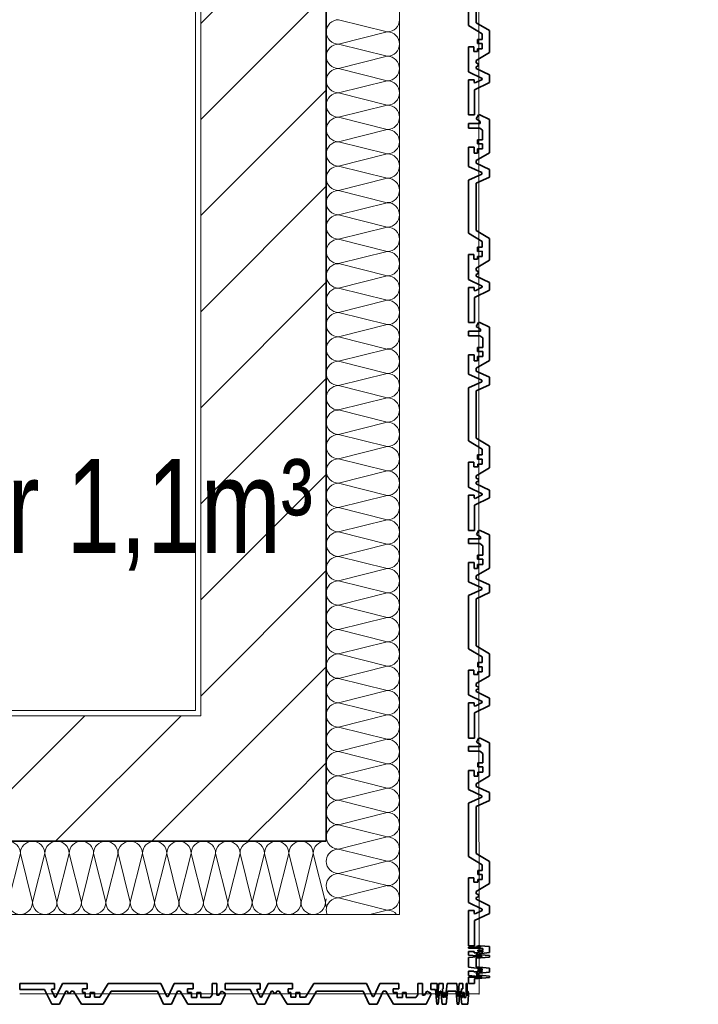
# Model space of a CAD drawing. Header units: metres. Extents: x -177922 to 5550634, y -507967 to 368279.
# Tile 83 of 125: x 3712282 to 3713580, y -59366 to -57482. Entities that reach past the tile are written whole.
import ezdxf

# ---------------------------------------------------------------- set-up
doc = ezdxf.new("R2010")
doc.units = ezdxf.units.M
doc.header["$LTSCALE"] = 0.05
doc.header["$PDSIZE"] = 0.8
for name, color, linetype in [('A_1_Bauteilschraffuren', 7, 'Continuous'), ('A_1_Fassaden', 7, 'Continuous'), ('A_1_Wände_Außen', 7, 'Continuous'), ('A_4_Text', 7, 'Continuous'), ('A_4_Umgrenzung_Raumlegende', 7, 'Continuous')]:
    doc.layers.add(name, color=color, linetype=linetype)
doc.styles.add('ERSTELLTER_STIL_8', font='txt')
pattern_1 = [(0, (3733493.5, -38278.93), (0, 173.2051), [0, -100]), (0, (3733543.5, -38192.32), (0, 173.2051), [0, -100])]
pattern_2 = [(45, (3733493.5, -38278.93), (-91.9239, 91.9239), [])]

# ---------------------------------------------------------------- blocks, each defined once
blk = doc.blocks.new('*X103', base_point=(3733493.5, -38278.9))
at = {"layer": 'A_1_Bauteilschraffuren', "color": 253, "linetype": 'Continuous', "lineweight": 13}
for p, q in [((3712260.2, -59170.6), (3712283.5, -59077.3)), ((3712306.8, -59170.6), (3712283.5, -59077.3)), ((3712306.8, -59170.6), (3712330.2, -59077.3)), ((3712353.5, -59170.6), (3712330.2, -59077.3)), ((3712353.5, -59170.6), (3712376.8, -59077.3)), ((3712400.2, -59170.6), (3712376.8, -59077.3)), ((3712400.2, -59170.6), (3712423.5, -59077.3)), ((3712446.8, -59170.6), (3712423.5, -59077.3)), ((3712446.8, -59170.6), (3712470.2, -59077.3)), ((3712493.5, -59170.6), (3712470.2, -59077.3)), ((3712493.5, -59170.6), (3712516.8, -59077.3)), ((3712540.2, -59170.6), (3712516.8, -59077.3)), ((3712540.2, -59170.6), (3712563.5, -59077.3)), ((3712586.8, -59170.6), (3712563.5, -59077.3)), ((3712586.8, -59170.6), (3712610.2, -59077.3)), ((3712633.5, -59170.6), (3712610.2, -59077.3)), ((3712633.5, -59170.6), (3712656.8, -59077.3)), ((3712680.2, -59170.6), (3712656.8, -59077.3)), ((3712680.2, -59170.6), (3712703.5, -59077.3)), ((3712726.8, -59170.6), (3712703.5, -59077.3)), ((3712726.8, -59170.6), (3712750.2, -59077.3)), ((3712773.5, -59170.6), (3712750.2, -59077.3)), ((3712773.5, -59170.6), (3712796.8, -59077.3)), ((3712820.2, -59170.6), (3712796.8, -59077.3)), ((3712820.2, -59170.6), (3712843.5, -59077.3)), ((3712866.8, -59170.6), (3712843.5, -59077.3)), ((3712866.8, -59170.6), (3712868.5, -59163.9))]:
    blk.add_line(p, q, dxfattribs=at)
for centre, start, end in [((3712260.2, -59077.3), 0, 90), ((3712306.8, -59077.3), 90, 180), ((3712306.8, -59077.3), 0, 90), ((3712353.5, -59077.3), 90, 180), ((3712353.5, -59077.3), 0, 90), ((3712400.2, -59077.3), 90, 180), ((3712400.2, -59077.3), 0, 90), ((3712446.8, -59077.3), 90, 180), ((3712446.8, -59077.3), 0, 90), ((3712493.5, -59077.3), 90, 180), ((3712493.5, -59077.3), 0, 90), ((3712540.2, -59077.3), 90, 180), ((3712540.2, -59077.3), 0, 90), ((3712586.8, -59077.3), 90, 180), ((3712586.8, -59077.3), 0, 90), ((3712633.5, -59077.3), 90, 180), ((3712633.5, -59077.3), 0, 90), ((3712680.2, -59077.3), 90, 180), ((3712680.2, -59077.3), 0, 90), ((3712726.8, -59077.3), 90, 180), ((3712726.8, -59077.3), 0, 90), ((3712773.5, -59077.3), 90, 180), ((3712773.5, -59077.3), 0, 90), ((3712820.2, -59077.3), 90, 180), ((3712820.2, -59077.3), 0, 90), ((3712866.8, -59077.3), 90, 180), ((3712866.8, -59077.3), 85.904, 90), ((3712283.5, -59170.6), 180, 270), ((3712283.5, -59170.6), 270, 0), ((3712330.2, -59170.6), 180, 270), ((3712330.2, -59170.6), 270, 0), ((3712376.8, -59170.6), 180, 270), ((3712376.8, -59170.6), 270, 0), ((3712423.5, -59170.6), 180, 270), ((3712423.5, -59170.6), 270, 0), ((3712470.2, -59170.6), 180, 270), ((3712470.2, -59170.6), 270, 0), ((3712516.8, -59170.6), 180, 270), ((3712516.8, -59170.6), 270, 0), ((3712563.5, -59170.6), 180, 270), ((3712563.5, -59170.6), 270, 0), ((3712610.2, -59170.6), 180, 270), ((3712610.2, -59170.6), 270, 0), ((3712656.8, -59170.6), 180, 270), ((3712656.8, -59170.6), 270, 0), ((3712703.5, -59170.6), 180, 270), ((3712703.5, -59170.6), 270, 0), ((3712750.2, -59170.6), 180, 270), ((3712750.2, -59170.6), 270, 0), ((3712796.8, -59170.6), 180, 270), ((3712796.8, -59170.6), 270, 0), ((3712843.5, -59170.6), 180, 270), ((3712843.5, -59170.6), 270, 0), ((3712890.2, -59170.6), 180, 201.7868)]:
    blk.add_arc(centre, 23.3, start, end, dxfattribs=at)
blk = doc.blocks.new('*X104', base_point=(3733493.5, -38278.9))
at = {"layer": 'A_1_Bauteilschraffuren', "color": 253, "linetype": 'Continuous', "lineweight": 13}
for p, q in [((3712922.5, -59107.9), (3712891.8, -59115.6)), ((3712942.9, -59128.4), (3712891.8, -59115.6)), ((3712959.8, -59145.3), (3712891.8, -59162.3)), ((3712985.2, -59185.6), (3712891.8, -59162.3)), ((3712985.2, -59185.6), (3712951.8, -59193.9))]:
    blk.add_line(p, q, dxfattribs=at)
for centre, start, end in [((3712891.8, -59092.3), 107.9628, 180), ((3712891.8, -59045.6), 208.6673, 241.3327), ((3712891.8, -59092.3), 180, 270), ((3712891.8, -59138.9), 90, 180), ((3712891.8, -59138.9), 180, 270), ((3712891.8, -59185.6), 90, 180), ((3712985.2, -59162.3), 270, 300.3722), ((3712891.8, -59185.6), 180, 200.9248), ((3712985.2, -59208.9), 40.0052, 90)]:
    blk.add_arc(centre, 23.3, start, end, dxfattribs=at)
blk = doc.blocks.new('*X105', base_point=(3733493.5, -38278.9))
at = {"layer": 'A_1_Bauteilschraffuren', "color": 253, "linetype": 'Continuous', "lineweight": 13}
for p, q in [((3712951.8, -59053.9), (3712891.8, -59068.9)), ((3712985.2, -59092.3), (3712891.8, -59068.9)), ((3712985.2, -59092.3), (3712922.5, -59107.9)), ((3712985.2, -59138.9), (3712942.9, -59128.4)), ((3712985.2, -59138.9), (3712959.8, -59145.3))]:
    blk.add_line(p, q, dxfattribs=at)
for centre, start, end in [((3712891.8, -59045.6), 200.9248, 208.6673), ((3712891.8, -59045.6), 241.3327, 270), ((3712891.8, -59092.3), 90, 107.9628), ((3712985.2, -59068.9), 270, 0), ((3712985.2, -59068.9), 0, 40.0052), ((3712985.2, -59115.6), 0, 90), ((3712985.2, -59115.6), 270, 0), ((3712985.2, -59162.3), 0, 90), ((3712985.2, -59162.3), 300.3722, 0)]:
    blk.add_arc(centre, 23.3, start, end, dxfattribs=at)
blk = doc.blocks.new('*X106', base_point=(3733493.5, -38278.9))
at = {"layer": 'A_1_Bauteilschraffuren', "color": 253, "linetype": 'Continuous', "lineweight": 13}
for p, q in [((3712985.2, -57505.6), (3712891.8, -57482.3)), ((3712985.2, -57505.6), (3712891.8, -57528.9)), ((3712985.2, -57552.3), (3712891.8, -57528.9)), ((3712985.2, -57552.3), (3712891.8, -57575.6)), ((3712985.2, -57598.9), (3712891.8, -57575.6)), ((3712985.2, -57598.9), (3712891.8, -57622.3)), ((3712985.2, -57645.6), (3712891.8, -57622.3)), ((3712985.2, -57645.6), (3712891.8, -57668.9)), ((3712985.2, -57692.3), (3712891.8, -57668.9)), ((3712985.2, -57692.3), (3712891.8, -57715.6)), ((3712985.2, -57738.9), (3712891.8, -57715.6)), ((3712985.2, -57738.9), (3712891.8, -57762.3)), ((3712985.2, -57785.6), (3712891.8, -57762.3)), ((3712985.2, -57785.6), (3712891.8, -57808.9)), ((3712985.2, -57832.3), (3712891.8, -57808.9)), ((3712985.2, -57832.3), (3712891.8, -57855.6)), ((3712985.2, -57878.9), (3712891.8, -57855.6)), ((3712985.2, -57878.9), (3712891.8, -57902.3)), ((3712985.2, -57925.6), (3712891.8, -57902.3)), ((3712985.2, -57925.6), (3712891.8, -57948.9)), ((3712985.2, -57972.3), (3712891.8, -57948.9)), ((3712985.2, -57972.3), (3712891.8, -57995.6)), ((3712985.2, -58018.9), (3712891.8, -57995.6)), ((3712985.2, -58018.9), (3712891.8, -58042.3)), ((3712985.2, -58065.6), (3712891.8, -58042.3)), ((3712985.2, -58065.6), (3712891.8, -58088.9)), ((3712985.2, -58112.3), (3712891.8, -58088.9)), ((3712985.2, -58112.3), (3712891.8, -58135.6)), ((3712985.2, -58158.9), (3712891.8, -58135.6)), ((3712985.2, -58158.9), (3712891.8, -58182.3)), ((3712985.2, -58205.6), (3712891.8, -58182.3)), ((3712985.2, -58205.6), (3712891.8, -58228.9)), ((3712985.2, -58252.3), (3712891.8, -58228.9)), ((3712985.2, -58252.3), (3712891.8, -58275.6)), ((3712985.2, -58298.9), (3712891.8, -58275.6)), ((3712985.2, -58298.9), (3712891.8, -58322.3)), ((3712985.2, -58345.6), (3712891.8, -58322.3)), ((3712985.2, -58345.6), (3712891.8, -58368.9)), ((3712985.2, -58392.3), (3712891.8, -58368.9)), ((3712985.2, -58392.3), (3712891.8, -58415.6)), ((3712985.2, -58438.9), (3712891.8, -58415.6)), ((3712985.2, -58438.9), (3712891.8, -58462.3)), ((3712985.2, -58485.6), (3712891.8, -58462.3)), ((3712985.2, -58485.6), (3712891.8, -58508.9)), ((3712985.2, -58532.3), (3712891.8, -58508.9)), ((3712985.2, -58532.3), (3712891.8, -58555.6)), ((3712985.2, -58578.9), (3712891.8, -58555.6)), ((3712985.2, -58578.9), (3712891.8, -58602.3)), ((3712985.2, -58625.6), (3712891.8, -58602.3)), ((3712985.2, -58625.6), (3712891.8, -58648.9)), ((3712985.2, -58672.3), (3712891.8, -58648.9)), ((3712985.2, -58672.3), (3712891.8, -58695.6)), ((3712985.2, -58718.9), (3712891.8, -58695.6)), ((3712985.2, -58718.9), (3712891.8, -58742.3)), ((3712985.2, -58765.6), (3712891.8, -58742.3)), ((3712985.2, -58765.6), (3712891.8, -58788.9)), ((3712985.2, -58812.3), (3712891.8, -58788.9)), ((3712985.2, -58812.3), (3712891.8, -58835.6)), ((3712985.2, -58858.9), (3712891.8, -58835.6)), ((3712985.2, -58858.9), (3712891.8, -58882.3)), ((3712985.2, -58905.6), (3712891.8, -58882.3)), ((3712985.2, -58905.6), (3712891.8, -58928.9)), ((3712985.2, -58952.3), (3712891.8, -58928.9)), ((3712985.2, -58952.3), (3712891.8, -58975.6)), ((3712985.2, -58998.9), (3712891.8, -58975.6)), ((3712985.2, -58998.9), (3712891.8, -59022.3)), ((3712985.2, -59045.6), (3712891.8, -59022.3)), ((3712985.2, -59045.6), (3712951.8, -59053.9))]:
    blk.add_line(p, q, dxfattribs=at)
for centre, start, end in [((3712891.8, -57505.6), 90, 180), ((3712985.2, -57482.3), 270, 0), ((3712891.8, -57505.6), 180, 270), ((3712985.2, -57528.9), 0, 90), ((3712891.8, -57552.3), 90, 180), ((3712985.2, -57528.9), 270, 0), ((3712891.8, -57552.3), 180, 270), ((3712985.2, -57575.6), 0, 90), ((3712891.8, -57598.9), 90, 180), ((3712985.2, -57575.6), 270, 0), ((3712891.8, -57598.9), 180, 270), ((3712985.2, -57622.3), 0, 90), ((3712891.8, -57645.6), 90, 180), ((3712985.2, -57622.3), 270, 0), ((3712891.8, -57645.6), 180, 270), ((3712985.2, -57668.9), 0, 90), ((3712891.8, -57692.3), 90, 180), ((3712985.2, -57668.9), 270, 0), ((3712891.8, -57692.3), 180, 270), ((3712985.2, -57715.6), 0, 90), ((3712891.8, -57738.9), 90, 180), ((3712985.2, -57715.6), 270, 0), ((3712891.8, -57738.9), 180, 270), ((3712985.2, -57762.3), 0, 90), ((3712891.8, -57785.6), 90, 180), ((3712985.2, -57762.3), 270, 0), ((3712891.8, -57785.6), 180, 270), ((3712985.2, -57808.9), 0, 90), ((3712891.8, -57832.3), 90, 180), ((3712985.2, -57808.9), 270, 0), ((3712891.8, -57832.3), 180, 270), ((3712985.2, -57855.6), 0, 90), ((3712891.8, -57878.9), 90, 180), ((3712985.2, -57855.6), 270, 0), ((3712891.8, -57878.9), 180, 270), ((3712985.2, -57902.3), 0, 90), ((3712891.8, -57925.6), 90, 180), ((3712985.2, -57902.3), 270, 0), ((3712891.8, -57925.6), 180, 270), ((3712985.2, -57948.9), 0, 90), ((3712891.8, -57972.3), 90, 180), ((3712985.2, -57948.9), 270, 0), ((3712891.8, -57972.3), 180, 270), ((3712985.2, -57995.6), 0, 90), ((3712891.8, -58018.9), 90, 180), ((3712985.2, -57995.6), 270, 0), ((3712891.8, -58018.9), 180, 270), ((3712985.2, -58042.3), 0, 90), ((3712891.8, -58065.6), 90, 180), ((3712985.2, -58042.3), 270, 0), ((3712891.8, -58065.6), 180, 270), ((3712985.2, -58088.9), 0, 90), ((3712891.8, -58112.3), 90, 180), ((3712985.2, -58088.9), 270, 0), ((3712891.8, -58112.3), 180, 270), ((3712985.2, -58135.6), 0, 90), ((3712891.8, -58158.9), 90, 180), ((3712985.2, -58135.6), 270, 0), ((3712891.8, -58158.9), 180, 270), ((3712985.2, -58182.3), 0, 90), ((3712891.8, -58205.6), 90, 180), ((3712985.2, -58182.3), 270, 0), ((3712891.8, -58205.6), 180, 270), ((3712985.2, -58228.9), 0, 90), ((3712891.8, -58252.3), 90, 180), ((3712985.2, -58228.9), 270, 0), ((3712891.8, -58252.3), 180, 270), ((3712985.2, -58275.6), 0, 90), ((3712891.8, -58298.9), 90, 180), ((3712985.2, -58275.6), 270, 0), ((3712891.8, -58298.9), 180, 270), ((3712985.2, -58322.3), 0, 90), ((3712891.8, -58345.6), 90, 180), ((3712985.2, -58322.3), 270, 0), ((3712891.8, -58345.6), 180, 270), ((3712985.2, -58368.9), 0, 90), ((3712891.8, -58392.3), 90, 180), ((3712985.2, -58368.9), 270, 0), ((3712891.8, -58392.3), 180, 270), ((3712985.2, -58415.6), 0, 90), ((3712891.8, -58438.9), 90, 180), ((3712985.2, -58415.6), 270, 0), ((3712891.8, -58438.9), 180, 270), ((3712985.2, -58462.3), 0, 90), ((3712891.8, -58485.6), 90, 180), ((3712985.2, -58462.3), 270, 0), ((3712891.8, -58485.6), 180, 270), ((3712985.2, -58508.9), 0, 90), ((3712891.8, -58532.3), 90, 180), ((3712985.2, -58508.9), 270, 0), ((3712891.8, -58532.3), 180, 270), ((3712985.2, -58555.6), 0, 90), ((3712891.8, -58578.9), 90, 180), ((3712985.2, -58555.6), 270, 0), ((3712891.8, -58578.9), 180, 270), ((3712985.2, -58602.3), 0, 90), ((3712891.8, -58625.6), 90, 180), ((3712985.2, -58602.3), 270, 0), ((3712891.8, -58625.6), 180, 270), ((3712985.2, -58648.9), 0, 90), ((3712891.8, -58672.3), 90, 180), ((3712985.2, -58648.9), 270, 0), ((3712891.8, -58672.3), 180, 270), ((3712985.2, -58695.6), 0, 90), ((3712891.8, -58718.9), 90, 180), ((3712985.2, -58695.6), 270, 0), ((3712891.8, -58718.9), 180, 270), ((3712985.2, -58742.3), 0, 90), ((3712891.8, -58765.6), 90, 180), ((3712985.2, -58742.3), 270, 0), ((3712891.8, -58765.6), 180, 270), ((3712985.2, -58788.9), 0, 90), ((3712891.8, -58812.3), 90, 180), ((3712985.2, -58788.9), 270, 0), ((3712891.8, -58812.3), 180, 270), ((3712985.2, -58835.6), 0, 90), ((3712891.8, -58858.9), 90, 180), ((3712985.2, -58835.6), 270, 0), ((3712891.8, -58858.9), 180, 270), ((3712985.2, -58882.3), 0, 90), ((3712891.8, -58905.6), 90, 180), ((3712985.2, -58882.3), 270, 0), ((3712891.8, -58905.6), 180, 270), ((3712985.2, -58928.9), 0, 90), ((3712891.8, -58952.3), 90, 180), ((3712985.2, -58928.9), 270, 0), ((3712891.8, -58952.3), 180, 270), ((3712985.2, -58975.6), 0, 90), ((3712891.8, -58998.9), 90, 180), ((3712985.2, -58975.6), 270, 0), ((3712891.8, -58998.9), 180, 270), ((3712985.2, -59022.3), 0, 90), ((3712891.8, -59045.6), 90, 180), ((3712985.2, -59022.3), 270, 0), ((3712891.8, -59045.6), 180, 200.9248), ((3712985.2, -59068.9), 40.0052, 90)]:
    blk.add_arc(centre, 23.3, start, end, dxfattribs=at)

msp = doc.modelspace()

# ---------------------------------------------------------------- hatches: boundary and pattern name
at = {"layer": 'A_1_Bauteilschraffuren', "linetype": 'Continuous', "lineweight": 13}
h = msp.add_hatch(dxfattribs=at)
h.set_pattern_fill('Verputz_0006', color=251, style=0, pattern_type=2)
h.set_pattern_definition(pattern_1)
h.paths.add_polyline_path([(3712618.496, -54053.926), (3712618.496, -58803.926), (3712628.496, -58803.926), (3712628.496, -54053.926)])
h = msp.add_hatch(dxfattribs=at)
h.set_pattern_fill('MW_Kalksandstein_0006', color=253, style=0, pattern_type=2)
h.set_pattern_definition(pattern_2)
h.paths.add_polyline_path([(3712628.496, -54043.926), (3712628.496, -58813.926), (3712868.496, -58813.926), (3712868.496, -54043.926)])
h = msp.add_hatch(dxfattribs=at)
h.set_pattern_fill('Verputz_0006', color=251, style=0, pattern_type=2)
h.set_pattern_definition(pattern_1)
h.paths.add_polyline_path([(3712618.496, -58803.926), (3710328.496, -58803.926), (3710328.496, -58813.926), (3712618.496, -58813.926)])
h = msp.add_hatch(dxfattribs=at)
h.set_pattern_fill('Verputz_0006', color=251, style=0, pattern_type=2)
h.set_pattern_definition(pattern_1)
h.paths.add_polyline_path([(3712618.496, -58813.926), (3712628.496, -58813.926), (3712618.496, -58803.926)])
h = msp.add_hatch(dxfattribs=at)
h.set_pattern_fill('Verputz_0006', color=251, style=0, pattern_type=2)
h.set_pattern_definition(pattern_1)
h.paths.add_polyline_path([(3712618.496, -58803.926), (3712628.496, -58813.926), (3712628.496, -58803.926)])
h = msp.add_hatch(dxfattribs=at)
h.set_pattern_fill('MW_Kalksandstein_0006', color=253, style=0, pattern_type=2)
h.set_pattern_definition(pattern_2)
h.paths.add_polyline_path([(3712628.496, -58813.926), (3710318.496, -58813.926), (3710318.496, -59053.926), (3712628.496, -59053.926)])
h = msp.add_hatch(dxfattribs=at)
h.set_pattern_fill('MW_Kalksandstein_0006', color=253, style=0, pattern_type=2)
h.set_pattern_definition(pattern_2)
h.paths.add_polyline_path([(3712628.496, -59053.926), (3712868.496, -59053.926), (3712628.496, -58813.926)])
h = msp.add_hatch(dxfattribs=at)
h.set_pattern_fill('MW_Kalksandstein_0006', color=253, style=0, pattern_type=2)
h.set_pattern_definition(pattern_2)
h.paths.add_polyline_path([(3712628.496, -58813.926), (3712868.496, -59053.926), (3712868.496, -58813.926)])

# ---------------------------------------------------------------- linework, layer by layer
at = {"layer": 'A_1_Fassaden', "color": 7, "linetype": 'Continuous', "lineweight": 18}
for p, q in [((3713160.291, -57267.12), (3713160.333, -57664.485)), ((3713160.291, -57267.12), (3713160.333, -57664.485)), ((3713160.333, -57664.485), (3713160.376, -58061.849)), ((3713160.333, -57664.485), (3713160.376, -58061.849)), ((3713160.376, -58061.849), (3713160.418, -58459.213)), ((3713160.376, -58061.849), (3713160.418, -58459.213)), ((3713160.418, -58459.213), (3713160.46, -58856.578)), ((3713160.418, -58459.213), (3713160.46, -58856.578)), ((3713160.46, -58856.578), (3713160.503, -59253.942)), ((3713160.46, -58856.578), (3713160.503, -59253.942)), ((3713160.503, -59253.942), (3713160.513, -59345.926)), ((3713160.503, -59253.942), (3713160.513, -59345.926)), ((3712675.359, -59345.926), (3712282.221, -59345.926)), ((3712675.359, -59345.926), (3712282.221, -59345.926)), ((3713068.496, -59345.926), (3712675.359, -59345.926)), ((3713068.496, -59345.926), (3712675.359, -59345.926)), ((3713160.513, -59345.926), (3713068.496, -59345.926)), ((3713160.513, -59345.926), (3713068.496, -59345.926))]:
    msp.add_line(p, q, dxfattribs=at)
at = {"layer": 'A_1_Fassaden', "color": 7, "linetype": 'Continuous', "lineweight": 35}
for p, q in [((3713140.304, -57391.793), (3713140.315, -57493.514)), ((3713154.994, -57397.872), (3713155.004, -57487.97)), ((3713155.004, -57487.97), (3713180.316, -57503.189)), ((3713140.315, -57493.514), (3713166.634, -57509.338)), ((3713180.316, -57503.189), (3713180.321, -57545.146)), ((3713166.635, -57520.234), (3713157.862, -57520.235)), ((3713157.862, -57520.235), (3713157.863, -57528.048)), ((3713166.634, -57509.338), (3713166.635, -57520.234)), ((3713150.519, -57534.329), (3713140.319, -57534.33)), ((3713140.319, -57534.33), (3713140.325, -57581.833)), ((3713150.519, -57534.329), (3713150.52, -57543.07)), ((3713157.865, -57543.069), (3713150.52, -57543.07)), ((3713180.321, -57545.146), (3713155.012, -57560.371)), ((3713166.636, -57528.047), (3713157.863, -57528.048)), ((3713166.637, -57537.737), (3713157.864, -57537.738)), ((3713157.864, -57537.738), (3713157.865, -57543.069)), ((3713166.636, -57528.047), (3713166.637, -57537.737)), ((3713155.012, -57560.371), (3713155.012, -57564.882)), ((3713140.325, -57581.833), (3713166.43, -57594.746)), ((3713155.012, -57564.882), (3713159.154, -57566.639)), ((3713159.154, -57570.552), (3713155.013, -57572.311)), ((3713155.013, -57572.311), (3713155.013, -57575.358)), ((3713155.013, -57575.358), (3713180.325, -57587.878)), ((3713159.154, -57566.639), (3713159.154, -57570.552)), ((3713151.232, -57597.087), (3713140.326, -57597.088)), ((3713140.326, -57597.088), (3713140.333, -57664.487)), ((3713151.232, -57597.087), (3713151.232, -57602.499)), ((3713151.232, -57602.499), (3713153.159, -57603.296)), ((3713180.327, -57602.427), (3713151.994, -57616.449)), ((3713166.431, -57596.727), (3713153.159, -57603.296)), ((3713166.43, -57594.746), (3713166.431, -57596.727)), ((3713180.325, -57587.878), (3713180.327, -57602.427)), ((3713151.994, -57616.449), (3713151.999, -57664.485)), ((3713151.999, -57664.485), (3713140.333, -57664.487)), ((3713159.292, -57664.485), (3713155.354, -57672.119)), ((3713155.354, -57672.119), (3713163.026, -57676.717)), ((3713162.352, -57664.484), (3713159.292, -57664.485)), ((3713162.352, -57664.484), (3713180.334, -57673.324)), ((3713163.026, -57676.717), (3713163.027, -57680.588)), ((3713180.334, -57673.324), (3713180.341, -57736.706)), ((3713163.027, -57680.588), (3713140.335, -57680.59)), ((3713140.335, -57680.59), (3713140.336, -57689.817)), ((3713162.114, -57689.814), (3713140.336, -57689.817)), ((3713162.114, -57689.814), (3713167.472, -57693.832)), ((3713167.472, -57693.832), (3713167.474, -57711.989)), ((3713167.474, -57711.989), (3713157.831, -57711.99)), ((3713157.831, -57711.99), (3713157.832, -57719.574)), ((3713150.965, -57726.27), (3713140.34, -57726.272)), ((3713140.34, -57726.272), (3713140.344, -57763.098)), ((3713150.965, -57726.27), (3713150.966, -57737.334)), ((3713167.474, -57719.573), (3713157.832, -57719.574)), ((3713167.476, -57729.533), (3713157.833, -57729.534)), ((3713157.833, -57729.534), (3713157.834, -57737.333)), ((3713167.474, -57719.573), (3713167.476, -57729.533)), ((3713157.834, -57737.333), (3713150.966, -57737.334)), ((3713180.341, -57736.706), (3713155.032, -57751.759)), ((3713155.032, -57751.759), (3713155.033, -57757.019)), ((3713140.344, -57763.098), (3713165.656, -57774.695)), ((3713155.033, -57757.019), (3713180.344, -57768.616)), ((3713180.344, -57768.616), (3713180.346, -57783.634)), ((3713165.656, -57777.555), (3713140.347, -57789.157)), ((3713140.347, -57789.157), (3713140.357, -57890.878)), ((3713180.346, -57783.634), (3713155.037, -57795.236)), ((3713165.656, -57774.695), (3713165.656, -57777.555)), ((3713155.037, -57795.236), (3713155.046, -57885.334)), ((3713140.357, -57890.878), (3713166.677, -57906.702)), ((3713155.046, -57885.334), (3713180.358, -57900.553)), ((3713180.358, -57900.553), (3713180.363, -57942.511)), ((3713166.678, -57917.598), (3713157.905, -57917.599)), ((3713157.905, -57917.599), (3713157.906, -57925.412)), ((3713166.677, -57906.702), (3713166.678, -57917.598)), ((3713150.562, -57931.694), (3713140.362, -57931.695)), ((3713140.362, -57931.695), (3713140.367, -57979.197)), ((3713150.562, -57931.694), (3713150.563, -57940.434)), ((3713157.907, -57940.433), (3713150.563, -57940.434)), ((3713166.679, -57925.411), (3713157.906, -57925.412)), ((3713166.68, -57935.102), (3713157.907, -57935.103)), ((3713157.907, -57935.103), (3713157.907, -57940.433)), ((3713166.679, -57925.411), (3713166.68, -57935.102)), ((3713180.363, -57942.511), (3713155.054, -57957.735)), ((3713155.054, -57957.735), (3713155.054, -57962.246)), ((3713140.367, -57979.197), (3713166.473, -57992.11)), ((3713155.054, -57962.246), (3713159.196, -57964.004)), ((3713159.196, -57967.917), (3713155.055, -57969.675)), ((3713155.055, -57969.675), (3713155.056, -57972.722)), ((3713155.056, -57972.722), (3713180.368, -57985.243)), ((3713159.196, -57964.004), (3713159.196, -57967.917)), ((3713151.274, -57994.451), (3713140.368, -57994.452)), ((3713140.368, -57994.452), (3713140.376, -58061.851)), ((3713151.274, -57994.451), (3713151.274, -57999.864)), ((3713166.473, -57994.092), (3713153.201, -58000.66)), ((3713166.473, -57992.11), (3713166.473, -57994.092)), ((3713180.368, -57985.243), (3713180.369, -57999.791)), ((3713151.274, -57999.864), (3713153.201, -58000.66)), ((3713180.369, -57999.791), (3713152.036, -58013.813)), ((3713152.036, -58013.813), (3713152.041, -58061.85)), ((3713152.041, -58061.85), (3713140.376, -58061.851)), ((3713159.334, -58061.849), (3713155.397, -58069.484)), ((3713155.397, -58069.484), (3713163.069, -58074.082)), ((3713162.394, -58061.849), (3713159.334, -58061.849)), ((3713162.394, -58061.849), (3713180.377, -58070.689)), ((3713180.377, -58070.689), (3713180.383, -58134.07)), ((3713163.069, -58077.952), (3713140.377, -58077.954)), ((3713140.377, -58077.954), (3713140.378, -58087.181)), ((3713162.157, -58087.179), (3713140.378, -58087.181)), ((3713162.157, -58087.179), (3713167.514, -58091.197)), ((3713163.069, -58074.082), (3713163.069, -58077.952)), ((3713167.514, -58091.197), (3713167.516, -58109.353)), ((3713167.516, -58109.353), (3713157.874, -58109.354)), ((3713157.874, -58109.354), (3713157.874, -58116.938)), ((3713151.008, -58123.635), (3713140.382, -58123.636)), ((3713140.382, -58123.636), (3713140.386, -58160.462)), ((3713151.008, -58123.635), (3713151.009, -58134.699)), ((3713167.517, -58116.937), (3713157.874, -58116.938)), ((3713167.518, -58126.897), (3713157.876, -58126.898)), ((3713157.876, -58126.898), (3713157.876, -58134.698)), ((3713167.517, -58116.937), (3713167.518, -58126.897)), ((3713157.876, -58134.698), (3713151.009, -58134.699)), ((3713180.383, -58134.07), (3713155.074, -58149.123)), ((3713140.386, -58160.462), (3713165.698, -58172.059)), ((3713155.074, -58149.123), (3713155.075, -58154.384)), ((3713155.075, -58154.384), (3713180.387, -58165.98)), ((3713180.387, -58165.98), (3713180.388, -58180.998)), ((3713165.698, -58174.919), (3713140.389, -58186.522)), ((3713180.388, -58180.998), (3713155.079, -58192.6)), ((3713165.698, -58172.059), (3713165.698, -58174.919)), ((3713140.389, -58186.522), (3713140.4, -58288.242)), ((3713155.079, -58192.6), (3713155.089, -58282.699)), ((3713140.4, -58288.242), (3713166.719, -58304.066)), ((3713155.089, -58282.699), (3713180.401, -58297.917)), ((3713180.401, -58297.917), (3713180.405, -58339.875)), ((3713166.72, -58314.963), (3713157.947, -58314.964)), ((3713157.947, -58314.964), (3713157.948, -58322.777)), ((3713166.719, -58304.066), (3713166.72, -58314.963)), ((3713150.604, -58329.058), (3713140.404, -58329.059)), ((3713140.404, -58329.059), (3713140.409, -58376.562)), ((3713150.604, -58329.058), (3713150.605, -58337.799)), ((3713166.721, -58322.776), (3713157.948, -58322.777)), ((3713166.722, -58332.466), (3713157.949, -58332.467)), ((3713157.949, -58332.467), (3713157.95, -58337.798)), ((3713166.721, -58322.776), (3713166.722, -58332.466)), ((3713157.95, -58337.798), (3713150.605, -58337.799)), ((3713180.405, -58339.875), (3713155.096, -58355.099)), ((3713155.096, -58355.099), (3713155.097, -58359.61)), ((3713155.097, -58359.61), (3713159.238, -58361.368)), ((3713159.239, -58365.281), (3713155.098, -58367.04)), ((3713155.098, -58367.04), (3713155.098, -58370.087)), ((3713155.098, -58370.087), (3713180.41, -58382.607)), ((3713159.238, -58361.368), (3713159.239, -58365.281)), ((3713140.409, -58376.562), (3713166.515, -58389.475)), ((3713151.316, -58391.816), (3713140.411, -58391.817)), ((3713140.411, -58391.817), (3713140.418, -58459.215)), ((3713151.316, -58391.816), (3713151.317, -58397.228)), ((3713166.515, -58391.456), (3713153.243, -58398.024)), ((3713166.515, -58389.475), (3713166.515, -58391.456)), ((3713180.41, -58382.607), (3713180.411, -58397.155)), ((3713151.317, -58397.228), (3713153.243, -58398.024)), ((3713180.411, -58397.155), (3713152.078, -58411.178)), ((3713152.078, -58411.178), (3713152.083, -58459.214)), ((3713152.083, -58459.214), (3713140.418, -58459.215)), ((3713159.377, -58459.213), (3713155.439, -58466.848)), ((3713155.439, -58466.848), (3713163.111, -58471.446)), ((3713162.437, -58459.213), (3713159.377, -58459.213)), ((3713162.437, -58459.213), (3713180.419, -58468.053)), ((3713180.419, -58468.053), (3713180.426, -58531.434)), ((3713163.111, -58475.316), (3713140.42, -58475.319)), ((3713140.42, -58475.319), (3713140.421, -58484.545)), ((3713162.199, -58484.543), (3713140.421, -58484.545)), ((3713162.199, -58484.543), (3713167.556, -58488.561)), ((3713163.111, -58471.446), (3713163.111, -58475.316)), ((3713167.556, -58488.561), (3713167.558, -58506.718)), ((3713151.05, -58520.999), (3713140.425, -58521)), ((3713140.425, -58521), (3713140.429, -58557.827)), ((3713151.05, -58520.999), (3713151.051, -58532.063)), ((3713167.558, -58506.718), (3713157.916, -58506.719)), ((3713157.916, -58506.719), (3713157.917, -58514.303)), ((3713167.559, -58514.301), (3713157.917, -58514.303)), ((3713167.56, -58524.261), (3713157.918, -58524.262)), ((3713157.918, -58524.262), (3713157.919, -58532.062)), ((3713167.559, -58514.301), (3713167.56, -58524.261)), ((3713157.919, -58532.062), (3713151.051, -58532.063)), ((3713180.426, -58531.434), (3713155.117, -58546.487)), ((3713140.429, -58557.827), (3713165.74, -58569.424)), ((3713155.117, -58546.487), (3713155.117, -58551.748)), ((3713155.117, -58551.748), (3713180.429, -58563.345)), ((3713165.741, -58572.284), (3713140.431, -58583.886)), ((3713180.431, -58578.362), (3713155.121, -58589.965)), ((3713165.74, -58569.424), (3713165.741, -58572.284)), ((3713180.429, -58563.345), (3713180.431, -58578.362)), ((3713140.431, -58583.886), (3713140.442, -58685.607)), ((3713155.121, -58589.965), (3713155.131, -58680.063)), ((3713140.442, -58685.607), (3713166.761, -58701.431)), ((3713155.131, -58680.063), (3713180.443, -58695.282)), ((3713166.762, -58712.327), (3713157.989, -58712.328)), ((3713157.989, -58712.328), (3713157.99, -58720.141)), ((3713166.761, -58701.431), (3713166.762, -58712.327)), ((3713180.443, -58695.282), (3713180.448, -58737.24)), ((3713150.647, -58726.422), (3713140.447, -58726.424)), ((3713140.447, -58726.424), (3713140.452, -58773.926)), ((3713150.647, -58726.422), (3713150.647, -58735.163)), ((3713166.763, -58720.14), (3713157.99, -58720.141)), ((3713157.991, -58729.831), (3713157.992, -58735.162)), ((3713166.764, -58729.831), (3713157.991, -58729.831)), ((3713166.763, -58720.14), (3713166.764, -58729.831)), ((3713157.992, -58735.162), (3713150.647, -58735.163)), ((3713180.448, -58737.24), (3713155.139, -58752.464)), ((3713155.139, -58752.464), (3713155.139, -58756.975)), ((3713155.139, -58756.975), (3713159.281, -58758.733)), ((3713159.281, -58762.645), (3713155.14, -58764.404)), ((3713155.14, -58764.404), (3713155.14, -58767.451)), ((3713155.14, -58767.451), (3713180.452, -58779.972)), ((3713159.281, -58758.733), (3713159.281, -58762.645)), ((3713140.452, -58773.926), (3713166.558, -58786.839)), ((3713151.359, -58789.18), (3713140.453, -58789.181)), ((3713140.453, -58789.181), (3713140.46, -58856.58)), ((3713151.359, -58789.18), (3713151.359, -58794.592)), ((3713166.558, -58788.82), (3713153.286, -58795.389)), ((3713166.558, -58786.839), (3713166.558, -58788.82)), ((3713180.452, -58779.972), (3713180.454, -58794.52)), ((3713151.359, -58794.592), (3713153.286, -58795.389)), ((3713180.454, -58794.52), (3713152.121, -58808.542)), ((3713152.121, -58808.542), (3713152.126, -58856.579)), ((3713152.126, -58856.579), (3713140.46, -58856.58)), ((3713159.419, -58856.578), (3713155.481, -58864.213)), ((3713155.481, -58864.213), (3713163.153, -58868.81)), ((3713162.479, -58856.577), (3713159.419, -58856.578)), ((3713162.479, -58856.577), (3713180.461, -58865.418)), ((3713163.154, -58872.681), (3713140.462, -58872.683)), ((3713140.462, -58872.683), (3713140.463, -58881.91)), ((3713162.241, -58881.907), (3713140.463, -58881.91)), ((3713162.241, -58881.907), (3713167.599, -58885.925)), ((3713163.153, -58868.81), (3713163.154, -58872.681)), ((3713180.461, -58865.418), (3713180.468, -58928.799)), ((3713167.599, -58885.925), (3713167.601, -58904.082)), ((3713151.092, -58918.363), (3713140.467, -58918.365)), ((3713140.467, -58918.365), (3713140.471, -58955.191)), ((3713151.092, -58918.363), (3713151.094, -58929.427)), ((3713167.601, -58904.082), (3713157.958, -58904.083)), ((3713157.958, -58904.083), (3713157.959, -58911.667)), ((3713167.602, -58911.666), (3713157.959, -58911.667)), ((3713167.602, -58911.666), (3713167.603, -58921.626)), ((3713157.961, -58929.427), (3713151.094, -58929.427)), ((3713180.468, -58928.799), (3713155.159, -58943.852)), ((3713167.603, -58921.626), (3713157.96, -58921.627)), ((3713157.96, -58921.627), (3713157.961, -58929.427)), ((3713140.471, -58955.191), (3713165.783, -58966.788)), ((3713155.159, -58943.852), (3713155.16, -58949.112)), ((3713155.16, -58949.112), (3713180.472, -58960.709)), ((3713165.783, -58969.648), (3713140.474, -58981.25)), ((3713180.473, -58975.727), (3713155.164, -58987.329)), ((3713165.783, -58966.788), (3713165.783, -58969.648)), ((3713180.472, -58960.709), (3713180.473, -58975.727)), ((3713140.474, -58981.25), (3713140.485, -59082.971)), ((3713155.164, -58987.329), (3713155.173, -59077.427)), ((3713140.485, -59082.971), (3713166.804, -59098.795)), ((3713155.173, -59077.427), (3713180.486, -59092.646)), ((3713166.804, -59098.795), (3713166.805, -59109.691)), ((3713180.486, -59092.646), (3713180.49, -59134.604)), ((3713150.689, -59123.787), (3713140.489, -59123.788)), ((3713140.489, -59123.788), (3713140.494, -59171.29)), ((3713150.689, -59123.787), (3713150.69, -59132.527)), ((3713166.805, -59109.691), (3713158.032, -59109.692)), ((3713158.032, -59109.692), (3713158.033, -59117.505)), ((3713166.806, -59117.504), (3713158.033, -59117.505)), ((3713166.807, -59127.195), (3713158.034, -59127.196)), ((3713158.034, -59127.196), (3713158.034, -59132.527)), ((3713166.806, -59117.504), (3713166.807, -59127.195)), ((3713158.034, -59132.527), (3713150.69, -59132.527)), ((3713180.49, -59134.604), (3713155.181, -59149.828)), ((3713155.181, -59149.828), (3713155.182, -59154.339)), ((3713155.182, -59154.339), (3713159.323, -59156.097)), ((3713159.323, -59160.01), (3713155.182, -59161.768)), ((3713155.182, -59161.768), (3713155.183, -59164.816)), ((3713155.183, -59164.816), (3713180.495, -59177.336)), ((3713159.323, -59156.097), (3713159.323, -59160.01)), ((3713140.494, -59171.29), (3713166.6, -59184.204)), ((3713166.6, -59184.204), (3713166.6, -59186.185)), ((3713180.495, -59177.336), (3713180.496, -59191.884)), ((3713151.401, -59186.544), (3713140.496, -59186.545)), ((3713140.496, -59186.545), (3713140.503, -59253.944)), ((3713151.401, -59186.544), (3713151.402, -59191.957)), ((3713151.402, -59191.957), (3713153.328, -59192.753)), ((3713180.496, -59191.884), (3713152.163, -59205.906)), ((3713166.6, -59186.185), (3713153.328, -59192.753)), ((3713152.163, -59205.906), (3713152.168, -59253.943)), ((3713152.168, -59253.943), (3713140.503, -59253.944)), ((3713163.195, -59256.859), (3713140.503, -59256.861)), ((3713140.503, -59256.861), (3713140.503, -59258.533)), ((3713155.523, -59255.326), (3713163.195, -59256.158)), ((3713163.195, -59256.158), (3713163.195, -59256.859)), ((3713167.639, -59259.258), (3713167.639, -59262.547)), ((3713180.503, -59255.542), (3713180.504, -59267.023)), ((3713151.129, -59265.136), (3713140.504, -59265.137)), ((3713140.504, -59265.137), (3713140.505, -59271.808)), ((3713140.505, -59271.808), (3713165.815, -59273.907)), ((3713165.816, -59274.425), (3713140.505, -59276.529)), ((3713140.505, -59276.529), (3713140.507, -59294.956)), ((3713151.129, -59265.136), (3713151.13, -59267.14)), ((3713157.997, -59267.139), (3713151.13, -59267.14)), ((3713180.504, -59267.023), (3713155.194, -59269.752)), ((3713155.194, -59269.752), (3713155.194, -59270.705)), ((3713155.194, -59270.705), (3713180.505, -59272.804)), ((3713180.505, -59275.525), (3713155.195, -59277.629)), ((3713155.195, -59277.629), (3713155.196, -59293.95)), ((3713167.639, -59262.547), (3713157.997, -59262.548)), ((3713157.997, -59262.548), (3713157.997, -59263.922)), ((3713167.639, -59263.921), (3713157.997, -59263.922)), ((3713167.639, -59265.725), (3713157.997, -59265.726)), ((3713157.997, -59265.726), (3713157.997, -59267.139)), ((3713165.815, -59273.907), (3713165.816, -59274.425)), ((3713167.639, -59263.921), (3713167.639, -59265.725)), ((3713180.505, -59272.804), (3713180.505, -59275.525)), ((3713140.507, -59294.956), (3713166.825, -59297.82)), ((3713155.196, -59293.95), (3713180.507, -59296.705)), ((3713166.825, -59297.82), (3713166.825, -59299.794)), ((3713180.507, -59296.705), (3713180.508, -59304.306)), ((3713150.708, -59302.349), (3713140.508, -59302.35)), ((3713140.508, -59302.35), (3713140.509, -59310.955)), ((3713140.509, -59310.955), (3713166.614, -59313.292)), ((3713151.415, -59313.717), (3713140.509, -59313.718)), ((3713140.509, -59313.718), (3713140.51, -59325.928)), ((3713150.708, -59302.349), (3713150.708, -59303.932)), ((3713158.053, -59303.931), (3713150.708, -59303.932)), ((3713151.415, -59313.717), (3713151.415, -59314.698)), ((3713180.509, -59314.682), (3713152.175, -59317.225)), ((3713180.508, -59304.306), (3713155.198, -59307.066)), ((3713155.198, -59307.066), (3713155.198, -59307.883)), ((3713155.198, -59307.883), (3713159.339, -59308.201)), ((3713159.339, -59308.91), (3713155.198, -59309.229)), ((3713155.198, -59309.229), (3713155.198, -59309.781)), ((3713155.198, -59309.781), (3713180.509, -59312.047)), ((3713166.825, -59299.794), (3713158.052, -59299.795)), ((3713158.052, -59299.795), (3713158.052, -59301.21)), ((3713166.825, -59301.209), (3713158.052, -59301.21)), ((3713166.825, -59302.965), (3713158.052, -59302.966)), ((3713158.052, -59302.966), (3713158.053, -59303.931)), ((3713159.339, -59308.201), (3713159.339, -59308.91)), ((3713166.614, -59313.292), (3713166.614, -59313.651)), ((3713166.825, -59301.209), (3713166.825, -59302.965)), ((3713180.509, -59312.047), (3713180.509, -59314.682)), ((3712282.222, -59325.926), (3712282.222, -59337.591)), ((3712348.904, -59325.926), (3712282.222, -59325.926)), ((3712348.904, -59325.926), (3712348.904, -59336.831)), ((3712363.996, -59325.926), (3712351.218, -59352.03)), ((3712410.994, -59325.926), (3712363.996, -59325.926)), ((3712410.994, -59325.926), (3712410.994, -59336.126)), ((3712451.376, -59325.926), (3712435.718, -59352.243)), ((3712552.014, -59325.926), (3712451.376, -59325.926)), ((3712552.014, -59325.926), (3712563.491, -59351.236)), ((3712577.796, -59325.926), (3712566.32, -59351.236)), ((3712614.231, -59325.926), (3712577.796, -59325.926)), ((3712614.231, -59325.926), (3712614.231, -59336.551)), ((3712650.298, -59325.926), (3712650.298, -59347.704)), ((3712659.427, -59325.926), (3712650.298, -59325.926)), ((3712659.427, -59325.926), (3712659.427, -59348.617)), ((3712675.36, -59325.926), (3712675.36, -59337.591)), ((3712742.042, -59325.926), (3712675.36, -59325.926)), ((3712742.042, -59325.926), (3712742.042, -59336.831)), ((3712757.134, -59325.926), (3712744.356, -59352.03)), ((3712804.131, -59325.926), (3712757.134, -59325.926)), ((3712804.131, -59325.926), (3712804.131, -59336.126)), ((3712844.514, -59325.926), (3712828.855, -59352.243)), ((3712945.152, -59325.926), (3712844.514, -59325.926)), ((3712945.152, -59325.926), (3712956.629, -59351.236)), ((3712970.934, -59325.926), (3712959.458, -59351.236)), ((3713007.369, -59325.926), (3712970.934, -59325.926)), ((3713007.369, -59325.926), (3713007.369, -59336.551)), ((3713043.436, -59325.926), (3713043.436, -59347.704)), ((3713052.564, -59325.926), (3713043.436, -59325.926)), ((3713052.564, -59325.926), (3713052.564, -59348.617)), ((3713068.496, -59325.926), (3713068.496, -59337.591)), ((3713080.711, -59325.926), (3713068.496, -59325.926)), ((3713080.711, -59325.926), (3713080.711, -59336.831)), ((3713083.476, -59325.926), (3713081.135, -59352.03)), ((3713092.085, -59325.926), (3713083.476, -59325.926)), ((3713092.085, -59325.926), (3713092.085, -59336.126)), ((3713099.483, -59325.926), (3713096.614, -59352.243)), ((3713117.918, -59325.926), (3713099.483, -59325.926)), ((3713117.918, -59325.926), (3713120.02, -59351.236)), ((3713122.641, -59325.926), (3713120.539, -59351.236)), ((3713129.315, -59325.926), (3713122.641, -59325.926)), ((3713129.315, -59325.926), (3713129.315, -59336.551)), ((3713137.594, -59325.926), (3713135.922, -59325.926)), ((3713137.594, -59325.926), (3713137.594, -59348.617)), ((3713152.176, -59325.927), (3713140.51, -59325.928)), ((3713152.175, -59317.225), (3713152.176, -59325.927)), ((3712329.748, -59337.591), (3712282.222, -59337.591)), ((3712329.748, -59337.591), (3712343.618, -59365.926)), ((3712343.549, -59336.831), (3712342.761, -59338.758)), ((3712342.761, -59338.758), (3712349.258, -59352.03)), ((3712348.904, -59336.831), (3712343.549, -59336.831)), ((3712351.218, -59352.03), (3712349.258, -59352.03)), ((3712370.401, -59340.615), (3712358.011, -59365.926)), ((3712373.416, -59340.615), (3712370.401, -59340.615)), ((3712373.416, -59340.615), (3712375.155, -59344.757)), ((3712379.026, -59344.757), (3712375.155, -59344.757)), ((3712380.766, -59340.615), (3712379.026, -59344.757)), ((3712385.229, -59340.615), (3712380.766, -59340.615)), ((3712385.229, -59340.615), (3712400.288, -59365.926)), ((3712402.346, -59336.126), (3712402.346, -59343.47)), ((3712410.994, -59336.126), (3712402.346, -59336.126)), ((3712407.62, -59343.47), (3712402.346, -59343.47)), ((3712407.62, -59343.47), (3712407.62, -59352.243)), ((3712417.207, -59352.243), (3712407.62, -59352.243)), ((3712417.207, -59343.47), (3712417.207, -59352.243)), ((3712424.937, -59343.47), (3712417.207, -59343.47)), ((3712424.937, -59343.47), (3712424.937, -59352.243)), ((3712435.718, -59352.243), (3712424.937, -59352.243)), ((3712456.859, -59340.615), (3712441.8, -59365.926)), ((3712545.999, -59340.615), (3712456.859, -59340.615)), ((3712545.999, -59340.615), (3712557.475, -59365.926)), ((3712566.32, -59351.236), (3712563.491, -59351.236)), ((3712583.809, -59340.615), (3712572.333, -59365.926)), ((3712589.014, -59340.615), (3712583.809, -59340.615)), ((3712589.014, -59340.615), (3712603.904, -59365.926)), ((3712603.285, -59336.551), (3712603.285, -59343.419)), ((3712614.231, -59336.551), (3712603.285, -59336.551)), ((3712611.002, -59343.419), (3712603.285, -59343.419)), ((3712611.002, -59343.419), (3712611.002, -59353.061)), ((3712620.856, -59353.061), (3712611.002, -59353.061)), ((3712620.856, -59343.419), (3712620.856, -59353.061)), ((3712628.359, -59343.419), (3712620.856, -59343.419)), ((3712628.359, -59343.419), (3712628.359, -59353.061)), ((3712646.322, -59353.061), (3712628.359, -59353.061)), ((3712650.298, -59347.704), (3712646.322, -59353.061)), ((3712663.256, -59348.617), (3712659.427, -59348.617)), ((3712667.805, -59340.946), (3712663.256, -59348.617)), ((3712675.359, -59347.944), (3712666.611, -59365.926)), ((3712667.805, -59340.946), (3712675.359, -59344.884)), ((3712675.359, -59344.884), (3712675.359, -59347.944)), ((3712722.885, -59337.591), (3712675.36, -59337.591)), ((3712722.885, -59337.591), (3712736.756, -59365.926)), ((3712736.687, -59336.831), (3712735.899, -59338.758)), ((3712735.899, -59338.758), (3712742.396, -59352.03)), ((3712742.042, -59336.831), (3712736.687, -59336.831)), ((3712744.356, -59352.03), (3712742.396, -59352.03)), ((3712763.539, -59340.615), (3712751.149, -59365.926)), ((3712766.554, -59340.615), (3712763.539, -59340.615)), ((3712766.554, -59340.615), (3712768.293, -59344.757)), ((3712772.164, -59344.757), (3712768.293, -59344.757)), ((3712773.904, -59340.615), (3712772.164, -59344.757)), ((3712778.367, -59340.615), (3712773.904, -59340.615)), ((3712778.367, -59340.615), (3712793.426, -59365.926)), ((3712795.484, -59336.126), (3712795.484, -59343.47)), ((3712804.131, -59336.126), (3712795.484, -59336.126)), ((3712800.758, -59343.47), (3712795.484, -59343.47)), ((3712800.758, -59343.47), (3712800.758, -59352.243)), ((3712810.345, -59352.243), (3712800.758, -59352.243)), ((3712810.345, -59343.47), (3712810.345, -59352.243)), ((3712818.075, -59343.47), (3712810.345, -59343.47)), ((3712818.075, -59343.47), (3712818.075, -59352.243)), ((3712828.855, -59352.243), (3712818.075, -59352.243)), ((3712849.997, -59340.615), (3712834.938, -59365.926)), ((3712939.137, -59340.615), (3712849.997, -59340.615)), ((3712939.137, -59340.615), (3712950.613, -59365.926)), ((3712959.458, -59351.236), (3712956.629, -59351.236)), ((3712976.947, -59340.615), (3712965.471, -59365.926)), ((3712982.152, -59340.615), (3712976.947, -59340.615)), ((3712982.152, -59340.615), (3712997.042, -59365.926)), ((3712996.423, -59336.551), (3712996.423, -59343.419)), ((3713007.369, -59336.551), (3712996.423, -59336.551)), ((3713004.14, -59343.419), (3712996.423, -59343.419)), ((3713004.14, -59343.419), (3713004.14, -59353.061)), ((3713013.994, -59353.061), (3713004.14, -59353.061)), ((3713013.994, -59343.419), (3713013.994, -59353.061)), ((3713021.497, -59343.419), (3713013.994, -59343.419)), ((3713021.497, -59343.419), (3713021.497, -59353.061)), ((3713039.46, -59353.061), (3713021.497, -59353.061)), ((3713043.436, -59347.704), (3713039.46, -59353.061)), ((3713056.394, -59348.617), (3713052.564, -59348.617)), ((3713060.943, -59340.946), (3713056.394, -59348.617)), ((3713068.496, -59347.944), (3713059.748, -59365.926)), ((3713060.943, -59340.946), (3713068.496, -59344.884)), ((3713077.202, -59337.591), (3713068.496, -59337.591)), ((3713068.496, -59344.884), (3713068.496, -59347.944)), ((3713077.202, -59337.591), (3713079.743, -59365.926)), ((3713080.711, -59336.831), (3713079.73, -59336.831)), ((3713081.135, -59352.03), (3713080.776, -59352.03)), ((3713084.649, -59340.615), (3713082.38, -59365.926)), ((3713085.202, -59340.615), (3713084.649, -59340.615)), ((3713085.202, -59340.615), (3713085.52, -59344.757)), ((3713086.229, -59344.757), (3713085.52, -59344.757)), ((3713086.548, -59340.615), (3713086.229, -59344.757)), ((3713087.366, -59340.615), (3713086.548, -59340.615)), ((3713087.366, -59340.615), (3713090.124, -59365.926)), ((3713090.501, -59336.126), (3713090.501, -59343.47)), ((3713092.085, -59336.126), (3713090.501, -59336.126)), ((3713091.467, -59343.47), (3713090.501, -59343.47)), ((3713091.467, -59343.47), (3713091.467, -59352.243)), ((3713093.223, -59352.243), (3713091.467, -59352.243)), ((3713093.223, -59343.47), (3713093.223, -59352.243)), ((3713094.639, -59343.47), (3713093.223, -59343.47)), ((3713094.639, -59343.47), (3713094.639, -59352.243)), ((3713096.614, -59352.243), (3713094.639, -59352.243)), ((3713100.487, -59340.615), (3713097.728, -59365.926)), ((3713116.816, -59340.615), (3713100.487, -59340.615)), ((3713116.816, -59340.615), (3713118.918, -59365.926)), ((3713120.539, -59351.236), (3713120.02, -59351.236)), ((3713123.742, -59340.615), (3713121.64, -59365.926)), ((3713124.696, -59340.615), (3713123.742, -59340.615)), ((3713124.696, -59340.615), (3713127.423, -59365.926)), ((3713127.31, -59336.551), (3713127.31, -59343.419)), ((3713129.315, -59336.551), (3713127.31, -59336.551)), ((3713128.723, -59343.419), (3713127.31, -59343.419)), ((3713128.723, -59343.419), (3713128.723, -59353.061)), ((3713130.529, -59353.061), (3713128.723, -59353.061)), ((3713130.529, -59343.419), (3713130.529, -59353.061)), ((3713131.903, -59343.419), (3713130.529, -59343.419)), ((3713131.903, -59343.419), (3713131.903, -59353.061)), ((3713135.194, -59353.061), (3713131.903, -59353.061)), ((3713138.296, -59348.617), (3713137.594, -59348.617)), ((3713139.129, -59340.946), (3713138.296, -59348.617)), ((3712358.011, -59365.926), (3712343.618, -59365.926)), ((3712441.8, -59365.926), (3712400.288, -59365.926)), ((3712572.333, -59365.926), (3712557.475, -59365.926)), ((3712666.611, -59365.926), (3712603.904, -59365.926)), ((3712751.149, -59365.926), (3712736.756, -59365.926)), ((3712834.938, -59365.926), (3712793.426, -59365.926)), ((3712965.471, -59365.926), (3712950.613, -59365.926)), ((3713059.748, -59365.926), (3712997.042, -59365.926)), ((3713082.38, -59365.926), (3713079.743, -59365.926)), ((3713097.728, -59365.926), (3713090.124, -59365.926)), ((3713121.64, -59365.926), (3713118.918, -59365.926)), ((3713138.91, -59365.926), (3713127.423, -59365.926))]:
    msp.add_line(p, q, dxfattribs=at)
at = {"layer": 'A_1_Fassaden', "color": 7, "linetype": 'Continuous', "lineweight": 35, "flags": 128}
for points in [[(3713167.639, -59259.258), (3713162.282, -59258.53), (3713140.503, -59258.533)], [(3713180.503, -59255.542), (3713162.521, -59253.942), (3713159.461, -59253.942), (3713155.523, -59255.326)], [(3713151.415, -59314.698), (3713153.341, -59314.842), (3713166.614, -59313.651)], [(3713135.922, -59325.926), (3713135.922, -59347.704), (3713135.194, -59353.061)], [(3713079.73, -59336.831), (3713079.586, -59338.758), (3713080.776, -59352.03)], [(3713139.129, -59340.946), (3713140.513, -59344.884), (3713140.513, -59347.944), (3713138.91, -59365.926)]]:
    msp.add_lwpolyline(points, dxfattribs=at)
at = {"layer": 'A_1_Fassaden', "color": 7, "linetype": 'Continuous', "lineweight": 18}
for p in [(3713160.333, -57664.485), (3713160.333, -57664.485), (3713160.376, -58061.849), (3713160.376, -58061.849), (3713160.418, -58459.213), (3713160.418, -58459.213), (3713160.46, -58856.578), (3713160.46, -58856.578), (3713160.503, -59253.942), (3713160.503, -59253.942), (3712675.359, -59345.926), (3712675.359, -59345.926), (3713068.496, -59345.926), (3713068.496, -59345.926), (3713160.513, -59345.926), (3713160.513, -59345.926)]:
    msp.add_point(p, dxfattribs=at)
at = {"layer": 'A_1_Wände_Außen', "color": 7, "linetype": 'Continuous', "lineweight": 18}
for p, q in [((3712628.496, -54043.926), (3712628.496, -58813.926)), ((3712618.496, -58813.926), (3710318.496, -58813.926)), ((3712618.496, -58813.926), (3712628.496, -58813.926)), ((3712618.496, -58813.926), (3712628.496, -58813.926))]:
    msp.add_line(p, q, dxfattribs=at)
at = {"layer": 'A_1_Wände_Außen', "color": 7, "linetype": 'Continuous', "lineweight": 35}
for p, q in [((3712868.496, -58813.926), (3712868.496, -54043.926)), ((3712868.496, -59053.926), (3712868.496, -58813.926)), ((3710318.496, -59053.926), (3712628.496, -59053.926)), ((3712628.496, -59053.926), (3712868.496, -59053.926)), ((3712628.496, -59053.926), (3712868.496, -59053.926))]:
    msp.add_line(p, q, dxfattribs=at)
at = {"layer": 'A_1_Wände_Außen', "color": 7, "linetype": 'Continuous', "lineweight": 18, "flags": 128}
for points in [[(3713008.496, -59193.926), (3713008.496, -53803.926)], [(3712618.496, -54053.926), (3712618.496, -58803.926)], [(3712618.496, -58803.926), (3710328.496, -58803.926)], [(3708828.996, -59193.926), (3712868.496, -59193.926)]]:
    msp.add_lwpolyline(points, dxfattribs=at)
at = {"layer": 'A_1_Wände_Außen', "color": 7, "linetype": 'Continuous', "lineweight": 13, "flags": 128}
msp.add_lwpolyline([(3713008.496, -59193.926), (3712868.496, -59193.926)], dxfattribs=at)
at = {"layer": 'A_4_Umgrenzung_Raumlegende', "color": 7, "linetype": 'Continuous', "lineweight": 13, "flags": 128}
msp.add_lwpolyline([(3712618.496, -58803.926), (3712618.496, -54053.926), (3710328.496, -54053.926), (3710328.496, -58803.926)], close=True, dxfattribs=at)

# ---------------------------------------------------------------- block references
at = {"layer": 'A_1_Wände_Außen', "color": 7, "lineweight": 25}
for name in ['*X106', '*X103', '*X104', '*X105']:
    msp.add_blockref(name, (3733493.496, -38278.926), dxfattribs=at)

# ---------------------------------------------------------------- texts
at = {"layer": 'A_4_Text', "color": 7, "linetype": 'Continuous', "lineweight": 15, "insert": (3711058.861, -58536.09), "char_height": 180, "attachment_point": 7, "style": 'ERSTELLTER_STIL_8'}
msp.add_mtext('\\A1;{\\pql;\\fSwis721 LtCn BT|b0|i0|c0|p0;\\W1.000000;Umleerbehälter 1,1m³}', dxfattribs=at)

doc.saveas('drawing.dxf')
